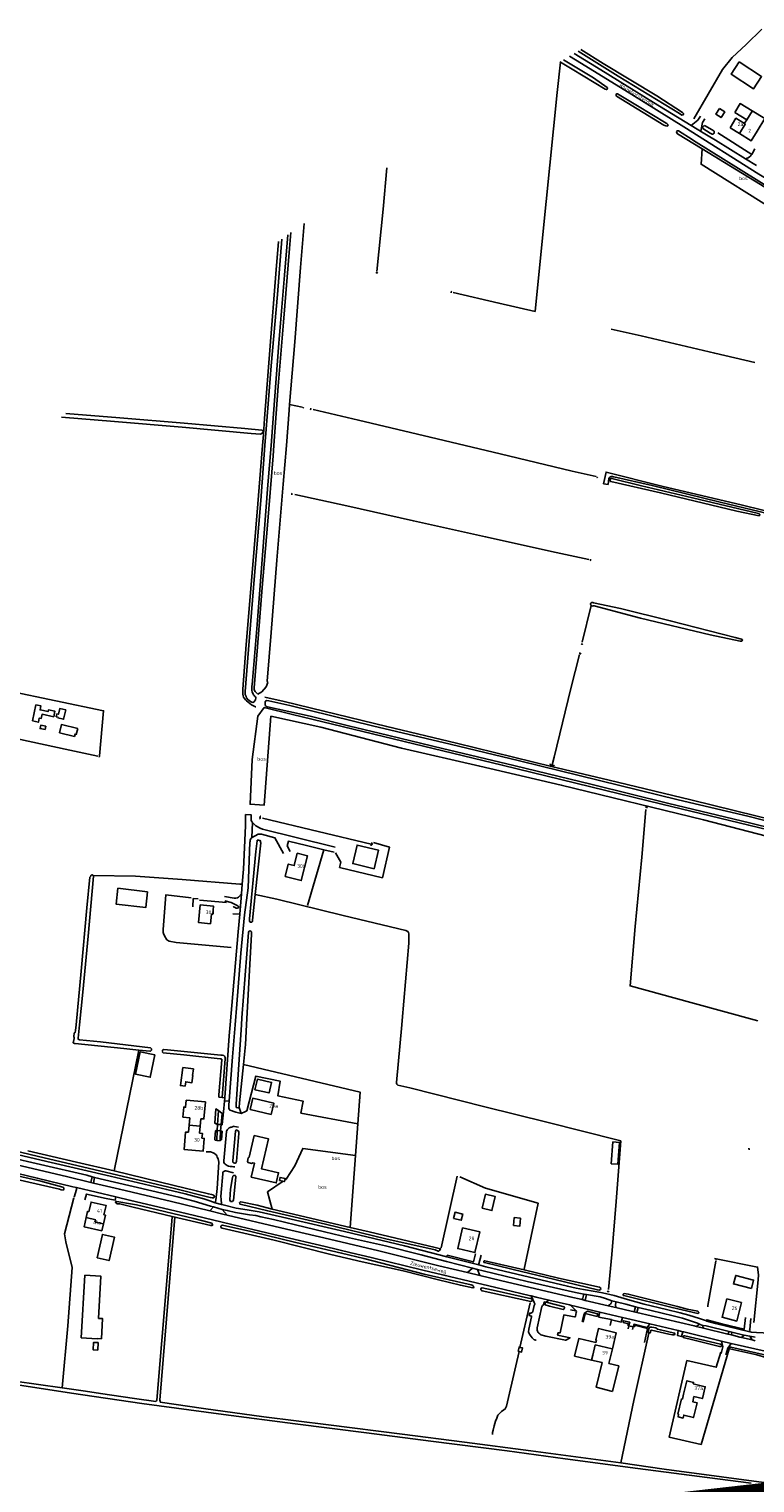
# Model space of a CAD drawing. Header units: metres. Extents: x 226218 to 240385, y 439369 to 449677.
# Tile 207 of 256: x 234440 to 234936, y 445290 to 446285. Entities that reach past the tile are written whole.
import ezdxf

# ---------------------------------------------------------------- set-up
doc = ezdxf.new("R2010")
doc.units = ezdxf.units.M
doc.header["$MEASUREMENT"] = 0
for name, color, linetype in [('BIJGEBOUW', 4, 'Continuous'), ('CULTUURAANDUIDING', 253, 'Continuous'), ('DAKRAND', 4, 'Continuous'), ('DAKRAND-BYG', 4, 'Continuous'), ('Goud-ontwerp', 2, 'Continuous'), ('HEG', 253, 'Continuous'), ('HEK', 253, 'Continuous'), ('HOOFDGEBOUW', 4, 'Continuous'), ('HOUTWAL', 253, 'Continuous'), ('HUISNUMMER', 253, 'Continuous'), ('INSTEEKSLOOT', 153, 'Continuous'), ('KANTVERH', 253, 'Continuous'), ('KUNSTWERK', 253, 'Continuous'), ('MIDSLTGREPPEL', 253, 'Continuous'), ('OVERIGEAFSCH', 253, 'Continuous'), ('OVLIJNOBJ', 253, 'Continuous'), ('RASTER', 253, 'Continuous'), ('STRAATNAAM', 253, 'Continuous'), ('TUSSENMUUR', 253, 'Continuous')]:
    doc.layers.add(name, color=color, linetype=linetype)
doc.styles.get("Standard").update_dxf_attribs({"font": 'iso.shx'})

msp = doc.modelspace()

# ---------------------------------------------------------------- linework, layer by layer
at = {"layer": 'BIJGEBOUW'}
for points in [[(234594.25, 445559.24), (234595.91, 445566.46), (234605.63, 445564.23), (234603.97, 445557.01), (234594.25, 445559.24)], [(234590.98, 445545.77), (234592.78, 445553.43), (234607.13, 445550.06), (234605.33, 445542.39), (234590.98, 445545.77)]]:
    msp.add_lwpolyline(points, dxfattribs=at)
at = {"layer": 'DAKRAND'}
for p, q in [((234548.79, 445530.1), (234549.22, 445535.04)), ((234549.22, 445535.04), (234549.66, 445540.1)), ((234556.79, 445534.38), (234557.23, 445539.44)), ((234556.36, 445529.48), (234556.79, 445534.38)), ((234827.59, 445355.66), (234831.65, 445372.52)), ((234843.23, 445370.39), (234836.41, 445371.95)), ((234838.89, 445352.78), (234843.23, 445370.39))]:
    msp.add_line(p, q, dxfattribs=at)
for points in [[(234824.52, 445374.2), (234812.93, 445377.06), (234815.72, 445388.95), (234827.35, 445386.21)], [(234894.54, 445349.31), (234893.67, 445345.77), (234896.62, 445345.04), (234894.14, 445334.99), (234887.57, 445336.61), (234887.08, 445334.65), (234883.63, 445335.5), (234884.06, 445337.2), (234883.56, 445337.33), (234886.12, 445347.68), (234886.62, 445347.56), (234887.48, 445351.05)]]:
    msp.add_lwpolyline(points, dxfattribs=at)
at = {"layer": 'DAKRAND-BYG'}
for p, q in [((234450.74, 445805.64), (234451.17, 445807.94)), ((234551.37, 445565.5), (234551.79, 445569.02)), ((234774.9, 445380.18), (234774.25, 445380.33))]:
    msp.add_line(p, q, dxfattribs=at)
for points in [[(234925.43, 446262.39), (234940.8, 446252.41), (234935.36, 446244.04), (234920, 446254.02), (234925.43, 446262.39)], [(234911.93, 446230.52), (234909.51, 446226.67), (234913.14, 446224.39), (234915.55, 446228.24), (234911.93, 446230.52)], [(234442.11, 445811.58), (234444.45, 445822.56), (234447.9, 445821.83), (234447.33, 445819.15), (234452.81, 445817.98), (234453.04, 445819.09), (234457.4, 445818.16), (234456.61, 445814.42), (234448.64, 445816.13), (234448.03, 445813.27), (234446.77, 445813.53), (234446.17, 445810.72), (234442.11, 445811.58)], [(234464.83, 445819.05), (234463.41, 445812.72), (234459.51, 445813.6), (234459.63, 445814.13), (234458.33, 445814.42), (234458.77, 445816.36), (234459.83, 445816.12), (234460.7, 445819.98), (234464.83, 445819.05)], [(234451.17, 445807.94), (234447.72, 445808.66), (234447.24, 445806.36), (234450.74, 445805.64)], [(234473, 445806.39), (234461.93, 445809.05), (234460.58, 445803.45), (234470.79, 445800.99), (234471.17, 445802.55), (234472.03, 445802.35), (234473, 445806.39)], [(234675.8, 445710.43), (234661.11, 445713.92), (234664.13, 445726.62), (234678.82, 445723.13), (234675.8, 445710.43)], [(234520.85, 445694.69), (234500.53, 445697.14), (234499.23, 445686.31), (234519.55, 445683.87), (234520.85, 445694.69)], [(234525.86, 445583.09), (234522.65, 445567.75), (234512.58, 445569.85), (234515.8, 445585.19), (234525.86, 445583.09)], [(234545, 445574.44), (234543.31, 445562.13), (234546.52, 445561.69), (234546.93, 445564.65), (234551.17, 445564.06), (234551.37, 445565.5)], [(234551.79, 445569.02), (234551.55, 445569.06), (234552.15, 445573.46), (234545, 445574.44)], [(234837.94, 445508.6), (234839.14, 445523.56), (234843.71, 445523.19), (234842.52, 445508.23), (234837.94, 445508.6)], [(234610.96, 445497.12), (234611.42, 445499.28), (234614.89, 445498.54), (234614.43, 445496.39), (234610.96, 445497.12)], [(234749.57, 445478.21), (234751.86, 445487.73), (234758.62, 445486.1), (234756.32, 445476.59), (234749.57, 445478.21)], [(234730.14, 445471.24), (234735.41, 445469.96), (234736.43, 445474.16), (234731.15, 445475.44), (234730.14, 445471.24)], [(234771.11, 445466.39), (234771.6, 445471.79), (234775.93, 445471.4)], [(234775.93, 445471.4), (234775.45, 445466), (234771.11, 445466.39)], [(234486.26, 445444.24), (234489.97, 445460.24), (234498.21, 445458.33), (234494.5, 445442.33), (234486.26, 445444.24)], [(234475.47, 445389.48), (234478, 445432.29), (234488.93, 445431.65), (234487.22, 445402.75)], [(234933.79, 445423.16), (234921.56, 445426.4), (234923.1, 445432.21), (234935.33, 445428.97), (234933.79, 445423.16)], [(234487.22, 445402.75), (234489.99, 445402.66), (234489.18, 445388.9), (234486.41, 445389.02)], [(234486.41, 445389.02), (234486.4, 445388.84), (234475.47, 445389.48)], [(234487.02, 445386.2), (234486.7, 445381.09), (234483.6, 445381.28), (234483.92, 445386.39), (234487.02, 445386.2)], [(234774.25, 445380.33), (234774.9, 445383.14), (234775.54, 445382.99)], [(234775.54, 445382.99), (234777.29, 445382.59), (234776.64, 445379.78), (234774.9, 445380.18)]]:
    msp.add_lwpolyline(points, dxfattribs=at)
at = {"layer": 'Goud-ontwerp', "color": 10, "linetype": 'Continuous', "const_width": 20}
msp.add_lwpolyline([(234829.19, 444624.33), (235678.714, 445986.057), (236140.02, 445416.081), (234487.429, 445228.623)], dxfattribs=at)
at = {"layer": 'HEG'}
for p, q in [((234556.43, 445688.85), (234574.88, 445687.25)), ((234813.85, 445407.9), (234810.04, 445408.69)), ((234820.03, 445405.66), (234818.71, 445400.13)), ((234820.13, 445406.1), (234820.03, 445405.66)), ((234828.32, 445404.19), (234820.13, 445406.1)), ((234829.35, 445403.74), (234838.08, 445401.94)), ((234838.08, 445401.94), (234837.23, 445397.84)), ((234838.08, 445401.94), (234838.18, 445401.92)), ((234844.76, 445400.29), (234838.18, 445401.92)), ((234848.82, 445399.33), (234846.2, 445399.96)), ((234862.75, 445395.94), (234854.82, 445397.84)), ((234860.61, 445386.38), (234862.75, 445395.94))]:
    msp.add_line(p, q, dxfattribs=at)
for points in [[(234577.96, 445656.5), (234540.46, 445660.05), (234535.55, 445660.8), (234533.98, 445661.91), (234532.41, 445664.55), (234531.74, 445666.21), (234531.57, 445666.88), (234531.45, 445667.77), (234531.44, 445668.57), (234531.46, 445668.95), (234533.19, 445692.49), (234550.67, 445690.55)], [(234551.66, 445684.43), (234552.09, 445690.07), (234555.36, 445689.76)], [(234849.51, 445397.72), (234849.5, 445398.19), (234849.43, 445398.73), (234849.31, 445399.09), (234848.82, 445399.33)], [(234854.82, 445397.84), (234854.25, 445397.65), (234853.67, 445397.14), (234853.51, 445396.89)]]:
    msp.add_lwpolyline(points, dxfattribs=at)
at = {"layer": 'HEK'}
for p, q in [((234910.96, 446213.83), (234934.11, 446199.14)), ((234849.51, 445397.72), (234849.99, 445397.62)), ((234849.99, 445397.62), (234853.05, 445396.98)), ((234853.05, 445396.98), (234853.51, 445396.89))]:
    msp.add_line(p, q, dxfattribs=at)
msp.add_lwpolyline([(234734.32, 445499.54), (234751.93, 445492), (234787.94, 445481.62), (234778.38, 445436.59)], dxfattribs=at)
at = {"layer": 'HOOFDGEBOUW'}
for p, q in [((234930.62, 446222.84), (234922.39, 446227.85)), ((234925.64, 446213.37), (234919.19, 446217.28)), ((234929.06, 446220.27), (234929.17, 446220.45)), ((234549.66, 445540.1), (234544.92, 445540.51)), ((234590.37, 445513.14), (234593.79, 445527.92)), ((234838.77, 445381.97), (234836.41, 445371.95)), ((234831.65, 445372.52), (234824.52, 445374.2)), ((234838.89, 445352.78), (234827.59, 445355.66))]:
    msp.add_line(p, q, dxfattribs=at)
for points in [[(234922.39, 446227.85), (234926.12, 446233.99), (234934.35, 446228.99)], [(234919.19, 446217.28), (234923.18, 446223.85), (234929.06, 446220.27)], [(234929.17, 446220.45), (234930.62, 446222.84), (234930.62, 446222.84)], [(234934.35, 446228.99), (234942.97, 446223.74), (234937.68, 446215.01)], [(234937.68, 446215.01), (234933.71, 446208.46), (234925.64, 446213.37)], [(234614.94, 445705.04), (234617.05, 445713.63), (234621.14, 445712.62), (234623.22, 445721.06), (234630.14, 445719.36), (234625.94, 445702.33), (234614.94, 445705.04)], [(234564.44, 445679.46), (234563.8, 445672.86), (234555.69, 445673.64), (234556.85, 445685.68), (234565.98, 445684.8), (234565.46, 445679.36), (234564.44, 445679.46)], [(234544.92, 445540.51), (234545.52, 445547.4), (234546.85, 445547.29), (234547.26, 445552.03), (234560.36, 445550.89), (234559.35, 445539.25), (234557.23, 445539.44)], [(234558.01, 445526.01), (234559.54, 445525.88), (234558.84, 445517.32), (234545.8, 445518.38), (234546.76, 445530.26), (234548.79, 445530.1)], [(234556.36, 445529.48), (234558.28, 445529.32), (234558.01, 445526.01)], [(234593.79, 445527.92), (234603.58, 445525.65), (234598.81, 445505.1), (234610.43, 445502.41), (234608.84, 445495.54), (234591.67, 445499.52), (234593.87, 445509.04), (234592.77, 445509.3)], [(234590.37, 445513.14), (234589.62, 445512.62), (234589.07, 445510.23), (234589.59, 445509.37), (234591.98, 445508.8), (234592.77, 445509.3)], [(234478.74, 445471.79), (234479.69, 445476.03), (234480.65, 445475.81)], [(234480.65, 445475.81), (234482.13, 445482.4), (234492.4, 445480.1), (234490.97, 445473.72), (234491.93, 445473.5), (234490.56, 445467.39)], [(234490.56, 445467.39), (234489.52, 445462.79), (234477.34, 445465.53), (234478.74, 445471.79)], [(234736.27, 445464.83), (234748.04, 445462.08), (234744.7, 445447.78), (234732.93, 445450.52), (234736.27, 445464.83)], [(234917.01, 445416.2), (234927.05, 445413.63), (234923.82, 445400.98), (234913.77, 445403.54), (234917.01, 445416.2)], [(234827.35, 445386.21), (234827.76, 445387.97), (234827.37, 445388.07), (234829.19, 445395.79), (234841.35, 445392.92), (234838.77, 445381.97)], [(234887.48, 445351.05), (234889.74, 445360.16), (234894.28, 445359.04), (234894.05, 445358.12), (234902.3, 445356.08), (234900.27, 445347.89), (234894.54, 445349.31)]]:
    msp.add_lwpolyline(points, dxfattribs=at)
at = {"layer": 'HOUTWAL'}
msp.add_line((234782.46, 445413.44), (234775.54, 445382.99), dxfattribs=at)
msp.add_lwpolyline([(234774.9, 445380.18), (234772.69, 445370.45), (234766.41, 445342.67), (234765.49, 445340.91), (234764.52, 445340.28), (234762.89, 445339.1), (234761.61, 445337.84), (234760.4, 445336.48), (234759.7, 445334.64), (234758.83, 445332.44), (234757.82, 445329.35), (234757.08, 445326.35), (234756.85, 445324.65), (234756.77, 445323.38)], dxfattribs=at)
at = {"layer": 'INSTEEKSLOOT'}
for p, q in [((234900.6, 446216.99), (234905.72, 446213.74)), ((234906.91, 446215.93), (234901.74, 446218.84)), ((234907.02, 446212.92), (234905.72, 446213.74)), ((234908.36, 446215.1), (234906.91, 446215.93)), ((234900.04, 446202.96), (234951.16, 446171.82)), ((234470.28, 445595.41), (234470.5, 445598.14)), ((234586.39, 445576.45), (234583.73, 445550.37)), ((234571.77, 445543.07), (234571.17, 445535.36)), ((234568.12, 445524.57), (234568.32, 445531.27)), ((234570.42, 445524.91), (234570.39, 445524.32)), ((234570.74, 445531.07), (234570.42, 445524.91)), ((234606.04, 445477.61), (234595.81, 445480.23)), ((234659.44, 445465.08), (234606.04, 445477.61)), ((234539.44, 445472.07), (234529.22, 445346.79)), ((234781.3, 445416.75), (234783.07, 445416.33)), ((234782.77, 445414.36), (234780.81, 445414.79))]:
    msp.add_line(p, q, dxfattribs=at)
for points in [[(234805.22, 446263.85), (234825.72, 446251.6), (234835.22, 446244.91), (234835.37, 446244.42), (234835.23, 446243.84), (234835, 446243.59), (234834.64, 446243.57), (234833.8, 446243.88), (234811.28, 446257.49), (234803.15, 446262.28), (234802.85, 446262.47)], [(234815.32, 446269.71), (234842.71, 446252.76), (234884.55, 446227.16), (234886.35, 446226.09), (234887.2, 446226.31), (234887.48, 446226.83), (234887.37, 446227.13), (234886.98, 446227.65), (234886.78, 446227.84), (234869.21, 446239.22)], [(234869.21, 446239.22), (234832.52, 446261.47), (234817.25, 446270.83)], [(234875.89, 446218.42), (234876.52, 446218.73), (234876.8, 446219.38), (234876.4, 446219.84), (234875.89, 446220.34), (234875.58, 446220.44), (234855.93, 446232.38), (234842.26, 446240.65), (234841.62, 446240.63), (234841.32, 446240.15), (234841.22, 446239.4), (234841.57, 446239.07), (234873.9, 446219.15), (234875.89, 446218.42)], [(234951.16, 446171.82), (234958.33, 446166.95), (234958.92, 446166.71), (234959.32, 446166.76), (234959.77, 446167.02), (234959.96, 446167.39), (234959.8, 446167.81), (234959.54, 446168.01), (234894.21, 446208.76), (234893.28, 446209.34), (234883.87, 446215.38), (234883.19, 446215.38), (234882.79, 446215.07), (234882.68, 446214.71), (234882.8, 446213.87), (234883.17, 446213.23), (234900.04, 446202.96)], [(234901.74, 446218.84), (234901.46, 446218.81), (234901.19, 446218.71), (234900.95, 446218.56), (234900.74, 446218.35), (234900.59, 446218.11), (234900.5, 446217.84), (234900.47, 446217.55), (234900.51, 446217.26), (234900.6, 446216.99)], [(234907.02, 446212.92), (234907.34, 446212.98), (234907.64, 446213.12), (234907.91, 446213.3), (234908.13, 446213.54), (234908.31, 446213.82), (234908.42, 446214.13), (234908.47, 446214.46), (234908.45, 446214.78), (234908.36, 446215.1)], [(234605.25, 446000), (234606.94, 446021.72), (234610.54, 446070.13), (234614.56, 446116.62), (234616.85, 446144.23)], [(234612.65, 446141.21), (234609.61, 446103.43), (234605.3, 446054.6), (234601.89, 446011.13), (234601.07, 446000)], [(234464.98, 446022), (234501.77, 446018.97), (234545.84, 446015.36), (234587.29, 446011.71), (234598.9, 446010.56), (234599.18, 446010.45), (234599.64, 446010.1), (234599.83, 446009.57), (234599.8, 446008.81), (234598.07, 446007.71), (234591.64, 446008.2), (234544.44, 446012.46), (234498.09, 446016.49), (234462.04, 446019.47)], [(234601.07, 446000), (234598.3, 445962.48), (234593.89, 445911.09), (234589.77, 445860.47), (234587.52, 445831.68), (234587.63, 445829.54), (234588.16, 445828.31), (234588.56, 445827.47), (234589.41, 445826.15), (234590.25, 445825.47), (234591.18, 445824.84), (234592.14, 445824.4), (234592.8, 445824.28), (234593.66, 445824.63), (234593.98, 445825.09), (234594.52, 445826.11), (234594.8, 445827.32), (234594.73, 445827.96), (234594.43, 445828.3), (234594.05, 445828.6), (234593.66, 445828.98), (234593.29, 445829.45), (234592.95, 445830.04), (234592.63, 445830.78), (234592.36, 445831.52), (234592.16, 445832.47), (234592.1, 445833.28), (234592.1, 445834.5), (234592.14, 445835.32), (234592.27, 445836.49), (234595.73, 445877.49), (234599.46, 445924.98), (234603.15, 445973.01), (234605.25, 446000)], [(234939.03, 445951.82), (234939.49, 445952.23), (234939.55, 445952.73), (234939.26, 445953.02), (234938.93, 445953.28), (234938.62, 445953.47), (234893.53, 445964.21), (234858.76, 445972.44), (234838.41, 445977.5), (234837.54, 445977.39), (234837.32, 445977.15), (234837.15, 445976.72), (234837.11, 445976.16), (234837.28, 445975.61), (234837.66, 445975.35), (234871.74, 445967.65), (234923.96, 445955.17), (234939.03, 445951.82)], [(234824.31, 445890.65), (234823.74, 445891.38), (234823.84, 445891.97), (234824.16, 445892.33), (234824.61, 445892.65), (234825.3, 445892.52), (234825.8, 445892.35), (234844.27, 445888.5), (234878.31, 445880.09), (234922.7, 445868.66), (234927.16, 445867.62), (234927.6, 445867.22), (234927.63, 445866.65), (234927.29, 445866.14), (234927.02, 445866.15), (234926.04, 445866.15), (234905.64, 445870.51), (234857.96, 445881.97), (234826.27, 445890.27), (234825.88, 445890.35), (234825.57, 445890.31), (234825.46, 445890.19), (234825.36, 445890.09), (234824.31, 445890.65)], [(234618.07, 445822.09), (234603.77, 445825.21), (234602.36, 445825.43), (234601.49, 445825.05), (234601.35, 445824.77), (234601.31, 445824.45), (234601.17, 445823.85), (234601.13, 445823.15), (234601.14, 445822.55), (234601.3, 445822.21), (234601.82, 445821.6), (234602.39, 445821.27), (234602.86, 445821.13), (234632.04, 445814.72), (234659.15, 445808), (234679.11, 445803.11)], [(235000, 445728.9), (234931.29, 445746.35), (234883.75, 445757.5), (234830.02, 445770.73), (234775.11, 445784.16), (234727.76, 445795.64), (234674.67, 445808.2), (234618.07, 445822.09)], [(234679.11, 445803.11), (234722.53, 445792.75), (234771.22, 445781.04), (234824.96, 445768.03), (234877.24, 445755.14), (234932.47, 445741.94), (235000, 445725.19)], [(234796.17, 445782.24), (234796.27, 445781.91), (234796.45, 445781.6), (234796.68, 445781.34), (234796.95, 445781.12), (234797.27, 445780.96), (234797.61, 445780.87), (234797.96, 445780.85), (234798.31, 445780.89), (234798.64, 445781), (234798.95, 445781.18), (234799.21, 445781.41)], [(234594.43, 445692.84), (234592.61, 445675.26), (234592.58, 445674.77), (234592.54, 445674.37), (234592.35, 445674.17), (234592.01, 445673.89), (234591.29, 445673.81), (234590.7, 445674.15), (234590.48, 445674.7), (234590.47, 445675.34), (234590.48, 445676.07), (234594.8, 445722.13), (234595.7, 445729.57), (234595.88, 445729.91), (234596.04, 445729.97), (234596.45, 445729.99), (234596.75, 445729.97), (234596.93, 445729.93), (234597.13, 445729.86), (234597.61, 445729.77), (234597.94, 445729.64), (234598.04, 445729.18), (234598.16, 445728.52), (234598.24, 445728.07), (234594.43, 445692.84)], [(234673.4, 445726.57), (234673.67, 445726.56), (234673.93, 445726.64), (234674.15, 445726.78), (234674.33, 445726.98), (234674.43, 445727.23), (234674.46, 445727.49), (234674.42, 445727.76), (234674.3, 445727.99), (234674.11, 445728.19), (234673.88, 445728.32)], [(234483.66, 445705.71), (234483.41, 445706.09), (234483.1, 445706.22), (234482.71, 445706.23), (234482.39, 445706.13), (234482.19, 445705.96), (234482.09, 445705.8), (234482.05, 445705.69), (234481.95, 445705.46), (234481.36, 445704.7), (234479.32, 445683.63), (234475.29, 445640.29), (234471.89, 445603.61)], [(234522.79, 445587.91), (234488.56, 445591.92), (234474.17, 445593.46), (234473.82, 445593.59), (234473.43, 445593.83), (234473.28, 445594.19), (234473.26, 445594.46), (234474.19, 445603.61), (234476.46, 445626.1), (234480.24, 445664.36), (234483.75, 445705.31), (234483.66, 445705.71)], [(234585.01, 445603.61), (234585.34, 445608.38), (234589.87, 445666.86), (234590.13, 445667.45), (234590.37, 445667.7), (234591.07, 445667.92), (234591.41, 445667.77), (234591.79, 445667.32), (234591.86, 445666.76), (234591.88, 445665.76), (234588.52, 445603.61), (234587.79, 445590.16), (234586.39, 445576.45)], [(234470.28, 445595.41), (234470.54, 445594.94), (234470.55, 445594.36), (234469.94, 445591.38), (234470.33, 445591.05), (234470.89, 445590.93), (234471.22, 445590.91), (234504.57, 445587.43)], [(234471.89, 445603.61), (234471.53, 445599.66), (234471.28, 445598.46), (234470.96, 445598.24), (234470.7, 445598.18), (234470.5, 445598.14)], [(234583.73, 445550.37), (234583.39, 445547.14), (234582.98, 445546.9), (234582.5, 445546.85), (234581.58, 445547), (234581.42, 445547.37), (234581.34, 445547.85), (234581.3, 445548.69), (234581.3, 445549.48), (234585.01, 445603.61)], [(234504.57, 445587.43), (234514.91, 445586.33), (234522.29, 445585.53)], [(234522.29, 445585.53), (234522.6, 445585.57), (234522.89, 445585.68), (234523.14, 445585.86), (234523.34, 445586.1), (234523.47, 445586.37), (234523.54, 445586.67), (234523.52, 445586.98), (234523.43, 445587.28), (234523.27, 445587.54), (234523.05, 445587.76), (234522.79, 445587.91)], [(234531.48, 445584.55), (234531.25, 445584.75), (234531.07, 445585.01), (234530.95, 445585.29), (234530.9, 445585.6), (234530.92, 445585.91), (234531.01, 445586.21), (234531.17, 445586.48), (234531.38, 445586.71), (234531.63, 445586.88)], [(234571.77, 445553.88), (234573.81, 445580.45), (234573.77, 445581.42), (234573.66, 445581.8), (234573.46, 445582.23), (234573.07, 445582.65), (234572.06, 445582.86), (234571.41, 445582.89), (234570.96, 445582.92), (234534.54, 445586.54), (234531.63, 445586.88)], [(234531.48, 445584.55), (234545.65, 445583.03), (234570.45, 445580.33), (234570.98, 445580.3), (234571.34, 445580.22), (234571.63, 445579.93), (234571.69, 445579.63), (234569.57, 445555.84), (234569.46, 445554.18)], [(234568.64, 445535.54), (234569.24, 445544.98), (234569.26, 445545.29)], [(234498.07, 445503.66), (234508.13, 445501.32), (234529.54, 445496.02), (234562.39, 445487.94), (234564.55, 445487.59), (234565.49, 445487.37), (234566.2, 445486.95), (234566.49, 445486.19), (234566.02, 445485.38), (234564.99, 445485.18), (234563.71, 445485.52), (234538.29, 445491.91), (234492.74, 445502.61), (234445.2, 445513.83), (234398.34, 445525.02)], [(234580.81, 445509.03), (234580.49, 445509.03), (234579.91, 445509.13), (234579.47, 445509.3), (234579.2, 445509.77), (234579.19, 445510.28), (234579.16, 445510.71), (234580.03, 445520.67), (234580.99, 445530.96), (234581.41, 445531.68), (234581.77, 445531.7), (234582.06, 445531.59), (234582.35, 445531.42), (234582.68, 445531.05), (234583.13, 445530.48), (234583.32, 445529.34), (234581.68, 445510.18), (234581.28, 445509.14), (234580.81, 445509.03)], [(234438.8, 445517.5), (234472.1, 445509.69), (234498.07, 445503.66)], [(234410.56, 445505.14), (234447.79, 445496.59), (234462.85, 445492.5), (234463.47, 445492.02), (234463.48, 445491.14), (234462.99, 445490.62)], [(234462.99, 445490.62), (234461.73, 445490.8), (234460.55, 445491.24), (234423.74, 445499.68)], [(234578.88, 445482.78), (234577.53, 445482.83), (234577.09, 445483.86), (234577.6, 445491.1), (234578.88, 445499.19), (234579.23, 445500.1), (234579.88, 445500.6), (234580.82, 445500.61), (234581.07, 445500.18), (234581.19, 445499.43), (234579.59, 445483.61), (234578.88, 445482.78)], [(234499.84, 445481.12), (234499.37, 445481.84), (234498.99, 445481.97), (234498.91, 445482.16), (234498.91, 445482.45), (234498.96, 445482.65), (234499.04, 445482.72), (234499.16, 445482.74), (234499.85, 445482.69), (234510.51, 445480.99)], [(234537.61, 445472.58), (234510.84, 445478.91), (234501.82, 445481.18), (234499.84, 445481.12)], [(234510.51, 445480.99), (234513.19, 445480.57), (234552.52, 445471.24), (234564.66, 445467.9), (234565, 445467.56), (234565.32, 445466.88), (234565.24, 445466.5), (234564.84, 445466.32), (234564.01, 445466.34), (234537.61, 445472.58)], [(234595.81, 445480.23), (234584.57, 445482.51), (234584.33, 445482.44), (234583.97, 445482.17), (234583.78, 445481.98), (234583.88, 445481.12), (234584.22, 445480.99), (234603.03, 445476.33), (234642.46, 445467.18), (234683.85, 445457.18), (234717.44, 445449.65)], [(234526.5, 445345.89), (234527.02, 445346.29), (234527.18, 445346.96), (234537.66, 445472.16), (234537.61, 445472.58)], [(234591.52, 445462.32), (234572.02, 445466.5), (234571.48, 445466.46), (234571.24, 445466.26), (234571.07, 445466.1), (234570.98, 445465.91), (234570.9, 445465.55), (234570.99, 445465.07), (234571.45, 445464.68), (234571.94, 445464.45), (234607.36, 445456.41), (234646.14, 445446.62), (234667.66, 445441.49)], [(234591.52, 445462.32), (234622.27, 445454.8), (234653.55, 445447.46), (234668.77, 445443.68)], [(234717.53, 445451.33), (234672.31, 445462.05), (234659.44, 445465.08)], [(234717.53, 445451.33), (234721.17, 445450.43), (234720.52, 445449.15), (234720.1, 445448.9), (234719.63, 445448.9), (234717.55, 445449.61), (234717.44, 445449.65)], [(234667.66, 445441.49), (234695.57, 445435.25), (234719.8, 445429.23), (234734.84, 445425.52), (234743.34, 445423.63), (234743.93, 445423.93), (234743.98, 445424.32), (234743.83, 445424.61), (234743.54, 445424.9), (234743.26, 445425.2), (234742.73, 445425.61), (234742.13, 445425.79), (234710.04, 445433.17), (234668.77, 445443.68)], [(234829.75, 445422.19), (234828.53, 445422.27), (234799.32, 445429.39), (234769.87, 445436.53), (234751.17, 445440.93), (234750.92, 445441.09), (234750.82, 445441.34), (234750.85, 445442.01), (234751.13, 445442.2), (234751.42, 445442.15), (234778.36, 445436.11), (234801.96, 445430.28), (234816.43, 445427.11), (234830.02, 445424.13), (234830.6, 445423.7), (234830.75, 445423.02), (234830.55, 445422.65), (234830.22, 445422.39), (234829.75, 445422.19)], [(234781.3, 445416.75), (234759.17, 445421.71), (234749.64, 445423.73), (234748.84, 445423.27), (234748.7, 445422.38), (234749.12, 445421.95), (234749.65, 445421.73), (234780.81, 445414.79)], [(234783.07, 445416.33), (234783.67, 445416.03), (234783.89, 445415.39), (234783.77, 445414.86), (234783.39, 445414.5), (234782.77, 445414.36)], [(234883.27, 445410.85), (234849.55, 445419.43), (234846.77, 445419.81), (234846.5, 445419.7), (234846.31, 445419.48), (234846.2, 445419.28), (234846.12, 445418.87), (234846.2, 445418.56), (234846.46, 445418.38), (234879.62, 445410.16), (234897.23, 445406.2), (234897.76, 445406.5), (234897.81, 445406.79), (234897.71, 445406.97), (234897.49, 445407.29), (234897.32, 445407.52), (234897.18, 445407.65), (234889.87, 445409.18), (234883.27, 445410.85)], [(234805.04, 445408.84), (234795.78, 445411.22), (234792.82, 445412.08), (234792.75, 445412.44), (234792.75, 445413.22), (234793.19, 445413.77), (234793.55, 445413.79), (234805.67, 445410.65), (234805.89, 445410.29), (234805.9, 445409.88), (234805.78, 445409.46), (234805.58, 445409.19), (234805.27, 445408.9), (234805.04, 445408.84)], [(234863.73, 445392.67), (234863.14, 445393.31), (234863.64, 445395.66), (234863.87, 445396.28), (234864.22, 445396.72), (234864.61, 445396.83), (234865.64, 445396.77), (234868.35, 445396.33), (234869.71, 445395.34), (234871.55, 445394.87), (234881.25, 445392.72), (234881.51, 445392.04), (234881.18, 445391.46), (234879.94, 445391.57), (234877.46, 445392.04), (234865.45, 445394.82), (234865.03, 445394.53), (234864.54, 445392.88), (234863.73, 445392.67)], [(234912.88, 445383.43), (234912.31, 445383.47), (234912.11, 445383.48), (234893.66, 445388.15), (234887.21, 445389.79), (234887.01, 445390.05), (234887.04, 445390.36), (234887.19, 445390.56), (234887.45, 445390.75), (234887.73, 445390.85), (234888.26, 445390.85), (234912.62, 445385.2), (234913.12, 445384.89), (234913.55, 445384.29), (234913.41, 445383.7), (234912.88, 445383.43)], [(234956.45, 445373.54), (234943.61, 445376.1), (234937.58, 445377.85), (234918.98, 445382.08), (234918.85, 445382.39), (234918.85, 445382.73), (234919.04, 445382.95), (234919.22, 445383.1), (234919.5, 445383.15), (234919.77, 445383.14), (234948.84, 445376.44), (234959.47, 445373.83), (234961.55, 445373.34), (234961.92, 445372.79), (234961.57, 445372.49), (234961.09, 445372.57), (234960.14, 445372.8), (234956.45, 445373.54)], [(234364.44, 445369.25), (234390.85, 445365.76), (234430.01, 445359.86), (234462.38, 445355.2)], [(234933.61, 445289.96), (234910.72, 445292.95), (234856.25, 445300.12), (234806.38, 445306.69), (234766.77, 445312.09), (234714.49, 445318.78), (234670.55, 445324.45), (234621.68, 445330.6), (234572.63, 445337.01), (234516.96, 445344.6), (234468.88, 445351.73), (234416.71, 445359.63), (234370.93, 445365.9), (234364.83, 445366.76)], [(234462.38, 445355.2), (234478.32, 445352.9), (234488.59, 445351.42)], [(234488.59, 445351.42), (234511.96, 445348.05), (234526.5, 445345.89)], [(234529.22, 445346.79), (234529.34, 445346.11), (234529.48, 445345.45)], [(234529.48, 445345.45), (234558.95, 445341.06), (234600.32, 445335.41), (234644.47, 445329.87), (234694.86, 445323.61), (234737.57, 445318.16), (234782.89, 445312.23), (234844.41, 445303.94)], [(234844.41, 445303.94), (234874.17, 445299.59), (234913.38, 445294.4), (234942.44, 445290.51)]]:
    msp.add_lwpolyline(points, dxfattribs=at)
at = {"layer": 'KANTVERH'}
for p, q in [((234897.27, 446222.69), (234892.71, 446219.01)), ((234897.27, 446222.69), (234898.95, 446225.42)), ((234900.33, 446221.03), (234901.88, 446223.55)), ((234900.33, 446221.03), (234899.34, 446214.95)), ((234904.24, 446211.94), (234909.22, 446208.87)), ((234909.22, 446208.87), (234929.89, 446196.15)), ((234929.89, 446196.15), (234937.27, 446191.6)), ((234592.18, 445731.78), (234592.51, 445742.08)), ((234648.49, 445721.77), (234641.48, 445723.44)), ((234569.24, 445544.98), (234571.77, 445543.07)), ((234573.63, 445553.69), (234572.47, 445541.95)), ((234576.6, 445551.33), (234573.42, 445551.58)), ((234570.39, 445524.32), (234568.12, 445524.57)), ((234482, 445495.86), (234481.98, 445495.77)), ((234483.85, 445495.42), (234482, 445495.86)), ((234482.9, 445499.59), (234484.56, 445499.28)), ((234483.83, 445495.32), (234483.85, 445495.42)), ((234472.1, 445492.31), (234499.11, 445485.94)), ((234565.96, 445479.03), (234571.91, 445477.3)), ((234571.43, 445480.76), (234566.97, 445481.93)), ((234720.12, 445438.8), (234679.01, 445448.92)), ((234725.47, 445445.03), (234747.49, 445439.38)), ((234743.03, 445437.21), (234739.67, 445434.15)), ((234746.42, 445436.33), (234748.14, 445432.14)), ((234783.26, 445418.21), (234781.74, 445418.57)), ((234783.26, 445418.21), (234784.42, 445415.77)), ((234786.69, 445417.37), (234783.26, 445418.21)), ((234784.42, 445415.77), (234785.35, 445413.61)), ((234786.69, 445417.37), (234795.34, 445415.33)), ((234820.19, 445415.1), (234818, 445415.62)), ((234819.24, 445419.47), (234821.02, 445419.13)), ((234785.35, 445413.61), (234785.68, 445412.82)), ((234785.6, 445412.47), (234785.68, 445412.82)), ((234810.17, 445411.81), (234809.38, 445412)), ((234830.16, 445407.06), (234810.17, 445411.81)), ((234819.5, 445405.77), (234818.12, 445400.37)), ((234819.62, 445406.25), (234819.5, 445405.77)), ((234829.35, 445403.74), (234830.16, 445407.06)), ((234845.64, 445403.39), (234830.16, 445407.06)), ((234841.18, 445410.14), (234835.96, 445411.38)), ((234838.46, 445414.85), (234841.29, 445414.24)), ((234855.54, 445406.73), (234853.53, 445407.21)), ((234854.53, 445410.65), (234856.48, 445410.22)), ((234844.76, 445400.29), (234845.64, 445403.39)), ((234864.27, 445399.01), (234845.64, 445403.39)), ((234849.53, 445395.69), (234849.99, 445397.62)), ((234849.99, 445397.62), (234850.31, 445398.96)), ((234853.05, 445396.98), (234852.56, 445395.21)), ((234853.39, 445398.2), (234853.05, 445396.98)), ((234883.83, 445394.41), (234864.27, 445399.01)), ((234894.71, 445397.6), (234896.2, 445397.24)), ((234896.2, 445397.24), (234898.02, 445398.82)), ((234896.2, 445397.24), (234900.95, 445396.1)), ((234900.95, 445396.1), (234917.67, 445392.11)), ((234887.02, 445393.66), (234883.83, 445394.41)), ((234887.52, 445393.54), (234887.02, 445393.66)), ((234887.52, 445393.54), (234913.45, 445387.25)), ((234913.45, 445387.25), (234919.9, 445385.72)), ((234917.67, 445392.11), (234918.69, 445393.87)), ((234920.2, 445391.47), (234917.67, 445392.11)), ((234918.69, 445393.87), (234920.34, 445393.46)), ((234919.9, 445385.72), (234945.3, 445379.81)), ((234920.2, 445391.47), (234920.34, 445393.46)), ((234927.06, 445389.78), (234928.91, 445391.35)), ((234934.32, 445388.07), (234927.06, 445389.78)), ((234928.91, 445391.35), (234932.83, 445390.6)), ((234932.83, 445390.6), (234936.33, 445390.07)), ((234932.83, 445390.6), (234934.32, 445388.07)), ((234936.51, 445387.55), (234934.32, 445388.07))]:
    msp.add_line(p, q, dxfattribs=at)
for points in [[(235000, 446148.69), (234938.89, 446185.54), (234887.54, 446218.05), (234852.03, 446240.05), (234817.63, 446261.31), (234809.41, 446266.28)], [(234812.68, 446268.17), (234830.82, 446256.94), (234866.97, 446234.77), (234900.9, 446213.99), (234904.24, 446211.94)], [(234929.89, 446196.15), (234931.64, 446196.76), (234932.49, 446197.41), (234933.11, 446197.95), (234933.55, 446198.41), (234934.11, 446199.14), (234934.47, 446199.97), (234936.2, 446202.99)], [(235000, 445941.49), (234927.7, 445959.15), (234872.49, 445972.27), (234834.38, 445981.78), (234832.72, 445973.83), (234835.81, 445973.34), (234836.38, 445977.48), (234836.64, 445977.99), (234837.15, 445978.61), (234837.87, 445978.81), (234838.75, 445978.82), (234839.27, 445978.68), (234839.79, 445978.56), (234865.88, 445972.61), (234912.52, 445961.16), (235000, 445940.28)], [(234583.84, 445679.41), (234584.99, 445693.17), (234585.55, 445699.85), (234586.41, 445710.07), (234587.82, 445739.86), (234587.79, 445747.48), (234591.6, 445747.37), (234591.64, 445744.35), (234591.75, 445743.61), (234591.91, 445743.06), (234592.05, 445742.73), (234592.36, 445742.25), (234592.76, 445741.77), (234593.47, 445741.05), (234594.07, 445740.53), (234594.97, 445739.84), (234597.71, 445738.19), (234598.36, 445737.93), (234599, 445737.73), (234599.48, 445737.6), (234622.45, 445731.86), (234649.18, 445725.23)], [(234613.68, 445720.84), (234607.9, 445731.68), (234598.69, 445734), (234598.24, 445734.01), (234597.86, 445734.07), (234597.2, 445734.14), (234596.79, 445734.11), (234596.5, 445734.05), (234591.89, 445731.63), (234591.67, 445731.38), (234591.36, 445730.86), (234591.06, 445730.28), (234590.89, 445729.55), (234590.89, 445729.13), (234590.83, 445728.61), (234589.61, 445697.33), (234587.21, 445678.92), (234584.68, 445652.75), (234581.83, 445617.89), (234580.68, 445603.61)], [(234641.48, 445723.44), (234629.49, 445726.31), (234617.1, 445729.27), (234616.33, 445726.06), (234618.24, 445722.18)], [(234584.99, 445693.17), (234582.98, 445690.95), (234582.21, 445690.51), (234581.17, 445690.33), (234580.71, 445690.35), (234580.07, 445690.39), (234573.33, 445691.49)], [(234573.61, 445688.46), (234578.06, 445687.23), (234579.25, 445686.65), (234580.61, 445685.99), (234581.66, 445685.5), (234582.49, 445684.96), (234582.99, 445684.63), (234583.22, 445684.01), (234582.98, 445683.66), (234582.82, 445683.59), (234582.59, 445683.59), (234582.35, 445683.56), (234581.46, 445683.54), (234580.91, 445683.68), (234580.61, 445683.84), (234580.25, 445684.1), (234579.67, 445684.49), (234579.43, 445684.63)], [(234577.24, 445603.61), (234582.82, 445667.17), (234583.84, 445679.41), (234579.18, 445679.53)], [(234571.77, 445553.88), (234573.63, 445553.69), (234576.59, 445596.14), (234577.24, 445603.61)], [(234580.68, 445603.61), (234578.93, 445581.78), (234576.4, 445548.68), (234576.29, 445547.42), (234576.39, 445546.51), (234576.79, 445545.74), (234577.16, 445545.33), (234578.78, 445544.7), (234579.17, 445544.55), (234579.75, 445544.32), (234581.11, 445543.79), (234584.89, 445543.04)], [(234566.97, 445481.93), (234563.36, 445483.16), (234559.27, 445484.53), (234553.96, 445485.96), (234546.61, 445488.09), (234533.93, 445490.98), (234495.13, 445500.05), (234454.89, 445509.43), (234412.95, 445519.32), (234373.66, 445528.58), (234364.83, 445530.75), (234363.63, 445531.05), (234363.08, 445531.35), (234362.97, 445531.62), (234362.89, 445532.03), (234362.87, 445532.59), (234362.86, 445532.99), (234365.26, 445562.99)], [(234568.64, 445535.54), (234566.83, 445536.34), (234567.57, 445546.09), (234569.24, 445544.98)], [(234571.77, 445543.07), (234572.28, 445542.51), (234572.43, 445542.26), (234572.47, 445541.95), (234571.92, 445535.35), (234571.17, 445535.36)], [(234568.12, 445524.57), (234567.06, 445524.83), (234566.89, 445525), (234566.8, 445525.63), (234566.78, 445525.99), (234567.32, 445531.18), (234567.5, 445531.31), (234568.32, 445531.27)], [(234570.74, 445531.07), (234571.75, 445530.88), (234571.3, 445524.97), (234570.42, 445524.91)], [(234583.06, 445533.65), (234580.3, 445534.2), (234579.93, 445534.22), (234579.36, 445534.11), (234578.79, 445533.91), (234578.23, 445533.72), (234577.77, 445533.56), (234577.29, 445533.39), (234576.73, 445533.14), (234576.16, 445532.75), (234575.42, 445532.07), (234575.21, 445531.69), (234575.06, 445531.38), (234574.82, 445530.91), (234574.79, 445530.75), (234572.95, 445510.68), (234572.95, 445510.07), (234573.06, 445509.48), (234573.41, 445508.84), (234573.91, 445508.27), (234574.57, 445507.75), (234575.23, 445507.33), (234576.23, 445506.87), (234577.31, 445506.72), (234578.63, 445506.62), (234579.62, 445506.55), (234580.03, 445506.5), (234580.38, 445506.45)], [(234350.72, 445371.24), (234354.38, 445416.2), (234358.28, 445465.1), (234360.82, 445495.43), (234362.22, 445508.24), (234362.91, 445510.59), (234363.49, 445511.7), (234364.52, 445513.18), (234365.92, 445514.56), (234367.69, 445515.63), (234369.39, 445516.1), (234370.68, 445516.16), (234372.25, 445515.98), (234376.91, 445514.98), (234406.4, 445508.07), (234445.39, 445498.8), (234469.76, 445492.86), (234472.1, 445492.31)], [(234566.97, 445481.93), (234567.41, 445483.78), (234568.35, 445491.71), (234569.63, 445509.59), (234569.05, 445511.98), (234568.49, 445513.11), (234568.17, 445513.97), (234567.66, 445514.62), (234566.62, 445515.51), (234565.59, 445516.1), (234564.57, 445516.55), (234563.78, 445516.76), (234562.81, 445516.84), (234561.35, 445516.85), (234560.98, 445516.86)], [(234425.95, 445513.15), (234447.51, 445508.09), (234479.18, 445500.72), (234482.9, 445499.59), (234482, 445495.86)], [(234482, 445495.86), (234465.39, 445499.85), (234427.5, 445508.84)], [(234563.29, 445476.37), (234537.2, 445482.75), (234501.59, 445491.17), (234483.85, 445495.42), (234484.56, 445499.28), (234498.26, 445495.95), (234523.71, 445489.99), (234542.15, 445485.67), (234552.76, 445482.98), (234563.89, 445479.64), (234565.96, 445479.03), (234563.29, 445476.37)], [(234579.56, 445502.5), (234574.44, 445503.66), (234574.22, 445503.65), (234573.84, 445503.65), (234573.34, 445503.54), (234572.59, 445503.11), (234572.27, 445502.76), (234572.23, 445502.51), (234572.2, 445502.04), (234572.19, 445501.69), (234571.11, 445488.98), (234571.02, 445485.91), (234571.09, 445484.61), (234571.14, 445483.16), (234571.27, 445482.05), (234571.43, 445480.76)], [(234472.1, 445492.31), (234472.17, 445491.77), (234472.13, 445491.08), (234470.58, 445485.65)], [(234477.96, 445483.95), (234479.12, 445487.9), (234492.46, 445484.92), (234498.71, 445483.69), (234499.11, 445485.94)], [(234499.11, 445485.94), (234509.41, 445483.51), (234547.12, 445474.47), (234584.15, 445465.73), (234611, 445459.34), (234642.32, 445451.88), (234660.04, 445447.62), (234673.67, 445444.43)], [(234575.15, 445473.5), (234572.19, 445474.19), (234563.29, 445476.37)], [(234725.47, 445445.03), (234696.57, 445452.37), (234655.4, 445462.18), (234616.15, 445471.45), (234597.1, 445475.76), (234588.83, 445477.14), (234581.32, 445478.28), (234572.44, 445480.5), (234571.43, 445480.76)], [(234575.15, 445473.5), (234571.91, 445477.3), (234575.33, 445476.62), (234580.86, 445475.3), (234585.06, 445474.52), (234590.52, 445473.75), (234594.75, 445473.09), (234598.34, 445472.31)], [(234679.01, 445448.92), (234645.18, 445457.09), (234612, 445464.87), (234575.15, 445473.5)], [(234598.34, 445472.31), (234606.88, 445470.4), (234621.93, 445466.86), (234641.8, 445462.13), (234659.02, 445458), (234683.44, 445452.34), (234707.93, 445446.39), (234725.28, 445441.81)], [(234725.47, 445445.03), (234725.79, 445446.04), (234743.72, 445441.43), (234745.14, 445446.98)], [(234748.93, 445446.16), (234747.39, 445440.13), (234747.49, 445439.38), (234752.18, 445438.18), (234785.86, 445430.16), (234807.93, 445424.84), (234814.04, 445423.53), (234819.04, 445422.56), (234826.88, 445421.23), (234831.88, 445420.24), (234840.07, 445418.4), (234844.55, 445417.05), (234849.08, 445415.63), (234860.54, 445412.46), (234875.71, 445408.87), (234885.1, 445406.59), (234890.92, 445404.93), (234898.23, 445402.63), (234903.07, 445401.08)], [(234673.67, 445444.43), (234709.07, 445435.85), (234758.96, 445423.9), (234781.74, 445418.57)], [(234762.16, 445428.8), (234748.14, 445432.14), (234739.67, 445434.15), (234720.12, 445438.8)], [(234725.28, 445441.81), (234743.03, 445437.21), (234746.42, 445436.33), (234750.46, 445435.28)], [(234750.46, 445435.28), (234780.38, 445428.11), (234813.49, 445420.59), (234819.24, 445419.47), (234818.57, 445416.71), (234818.41, 445416.44), (234818, 445415.62)], [(234818, 445415.62), (234809.74, 445417.57), (234762.16, 445428.8)], [(234835.96, 445411.38), (234820.19, 445415.1), (234821.02, 445419.13), (234830.36, 445417.49), (234833.99, 445416.51), (234838.46, 445414.85), (234837.91, 445413.03), (234837.55, 445412.77), (234837.28, 445412.57), (234836.76, 445412.16), (234835.96, 445411.38)], [(234785.6, 445412.47), (234785.3, 445411.55), (234784.38, 445407.5), (234784.2, 445407.17), (234783.91, 445406.9), (234783.51, 445406.53), (234783.02, 445406.39), (234782.49, 445406.38), (234782.19, 445406.48), (234781.8, 445404.86), (234783.49, 445404.43), (234783.55, 445404.25), (234783.52, 445404.03), (234783.48, 445403.9), (234781.55, 445395.4), (234781.42, 445393.63), (234781.66, 445392.88), (234782.05, 445392.12), (234782.52, 445391.37), (234783.25, 445390.33), (234783.98, 445389.45), (234784.75, 445388.69), (234785.27, 445388.24), (234785.77, 445388.02), (234786.45, 445387.91), (234786.56, 445387.9)], [(234811.41, 445404.14), (234805.64, 445405.14), (234805.52, 445404.97), (234802.93, 445392.87), (234801.65, 445393.02), (234801.21, 445391.32), (234809.84, 445389.53), (234806.93, 445387.81), (234806.56, 445387.86), (234793.12, 445390.64), (234789.91, 445391.56), (234789.26, 445391.97), (234789, 445392.22), (234788.46, 445392.7), (234787.96, 445393.25), (234787.44, 445394.16), (234787.23, 445394.8), (234787.25, 445395.34), (234787.29, 445395.84), (234787.35, 445396.27), (234787.35, 445396.43), (234790.51, 445411.01), (234790.71, 445411.28), (234790.95, 445411.55), (234791.36, 445411.87), (234791.67, 445412.04), (234791.65, 445412.17), (234792.19, 445414.07), (234793.41, 445413.95), (234795.34, 445415.33), (234809.38, 445412)], [(234813.98, 445407.86), (234811.24, 445410.82), (234810.17, 445411.81)], [(234811.41, 445404.14), (234812.98, 445403.8), (234813.46, 445404.08), (234814.06, 445406.89)], [(234814.06, 445406.89), (234814.21, 445407.61), (234813.98, 445407.86)], [(234828.32, 445404.19), (234828.67, 445405.98), (234821.66, 445407.69), (234819.66, 445406.41), (234819.62, 445406.25)], [(234841.18, 445410.14), (234840.9, 445412.25), (234841.09, 445413.44), (234841.29, 445414.24), (234847.9, 445412.63), (234854.53, 445410.65), (234853.53, 445407.21), (234847.61, 445408.62), (234841.18, 445410.14)], [(234894.71, 445397.6), (234855.54, 445406.73), (234856.48, 445410.22), (234865.29, 445408.15), (234880.29, 445404.65), (234886.68, 445402.85), (234896.91, 445399.51)], [(234850.31, 445398.96), (234850.59, 445400.16), (234846.34, 445401.18), (234846.2, 445399.96)], [(234864.27, 445399.01), (234862.54, 445396.54), (234853.55, 445398.78), (234853.39, 445398.2)], [(234896.91, 445399.51), (234898.1, 445399.01), (234898.02, 445398.82)], [(234898.02, 445398.82), (234900.63, 445398.05), (234900.75, 445398.03)], [(234900.75, 445398.03), (234900.54, 445397.02), (234900.95, 445396.1)], [(234900.75, 445398.03), (234902.93, 445397.69), (234918.69, 445393.87)], [(234903.07, 445401.08), (234903.36, 445401.88), (234913.58, 445399.15), (234928.95, 445395.35), (234929.76, 445403.49)], [(234903.07, 445401.08), (234903.35, 445400.99), (234909.3, 445399.23), (234932.64, 445393.67)], [(234933.52, 445402.82), (234932.75, 445395.23), (234932.63, 445394.62), (234932.65, 445394.2), (234932.64, 445393.67), (234933.89, 445393.37), (234937.27, 445393.12), (234941.91, 445392.84), (234947.29, 445392.66)], [(234887.02, 445393.66), (234886.06, 445390.36), (234883.32, 445391.04), (234883.83, 445394.41)], [(234913.45, 445387.25), (234914.23, 445383.29), (234913.11, 445378.88)], [(234916.39, 445377.9), (234917.77, 445382.43), (234919.9, 445385.72)], [(234927.06, 445389.78), (234926.02, 445390.02), (234920.2, 445391.47)], [(234920.34, 445393.46), (234928.7, 445391.39), (234928.91, 445391.35)]]:
    msp.add_lwpolyline(points, dxfattribs=at)
at = {"layer": 'KUNSTWERK'}
for p, q in [((234569.46, 445554.18), (234571.77, 445553.88)), ((234571.17, 445535.36), (234570.74, 445531.07))]:
    msp.add_line(p, q, dxfattribs=at)
msp.add_lwpolyline([(234570.74, 445531.07), (234568.32, 445531.27), (234568.64, 445535.54), (234571.17, 445535.36)], dxfattribs=at)
at = {"layer": 'MIDSLTGREPPEL'}
for p, q in [((234617.96, 446028.02), (234626.44, 446026.28)), ((234818.13, 445865.38), (234824.31, 445890.65)), ((234798.91, 445786.73), (234797.63, 445781.52)), ((234838.4, 445446.43), (234836.04, 445422.46)), ((234904.11, 445411.72), (234909.5, 445441.91))]:
    msp.add_line(p, q, dxfattribs=at)
for points in [[(234894.54, 446223.53), (234914.02, 446257.17), (234920.63, 446265.35), (234930.29, 446274.38), (234940.9, 446284.91)], [(234785.83, 446091.64), (234790.84, 446142.05), (234795.86, 446191.91), (234800.95, 446241.52), (234803.15, 446262.28)], [(234677.68, 446118.97), (234681.85, 446161.79), (234684.49, 446189.97)], [(234627.83, 446151.83), (234625.35, 446121.83), (234621.45, 446070.9), (234617.96, 446028.02)], [(234676.96, 446118.4), (234677.2, 446118.16), (234677.63, 446118.11), (234678.18, 446118.19), (234678.22, 446118.28)], [(234728.45, 446104.42), (234728.46, 446104.91), (234728.57, 446105.25), (234728.86, 446105.67)], [(234729.85, 446104.66), (234761.12, 446097.49), (234785.83, 446091.64)], [(234837.97, 446079.64), (234858.45, 446075), (234908.72, 446063.17), (234936.2, 446056.85)], [(234617.96, 446028.02), (234617.64, 446024.09), (234615.72, 446000)], [(234627.38, 446026.31), (234627.31, 446025.83), (234627.08, 446025.52)], [(234632.39, 446024.41), (234632.25, 446025.05), (234632.4, 446025.42), (234632.57, 446025.6)], [(234634.04, 446024.53), (234665.04, 446017.28), (234714.06, 446005.65), (234738.03, 446000)], [(234615.72, 446000), (234613.62, 445973.66), (234609.24, 445921.55), (234605.29, 445872), (234602.54, 445838.78)], [(234738.03, 446000), (234761.9, 445994.37), (234811.29, 445982.51), (234827.57, 445978.8)], [(234828.61, 445978.68), (234828.4, 445978.17), (234828.16, 445978.02)], [(234619.82, 445967.5), (234619.44, 445967.16), (234619.42, 445966.92), (234619.45, 445966.48), (234619.54, 445966.26)], [(234621.51, 445966.45), (234657.21, 445958.64), (234702.67, 445948.41), (234752.04, 445937.52), (234800.36, 445926.7), (234822.55, 445921.95)], [(234823.7, 445922.18), (234823.87, 445921.65), (234823.74, 445921.27), (234823.56, 445921.11)], [(234817.47, 445864.24), (234817.84, 445864.14), (234818.38, 445864.18), (234818.45, 445864.37)], [(234798.91, 445786.73), (234810.4, 445833.8), (234816.25, 445857.12)], [(234815.97, 445857.99), (234816.52, 445857.93), (234817.03, 445857.7), (234817.38, 445857.43)], [(234389.98, 445807.75), (234422.15, 445801.38), (234467.71, 445791.6), (234486.88, 445787.53)], [(234487.86, 445787.78), (234487.84, 445787.24), (234487.7, 445786.93), (234487.63, 445786.76)], [(234597.82, 445744.45), (234597.7, 445744.97), (234597.74, 445745.68), (234597.93, 445746.1), (234598.07, 445746.32), (234598.18, 445746.38)], [(234673.72, 445727.34), (234637.38, 445736), (234599.47, 445745.02)], [(234938.25, 445606.27), (234892.35, 445618.99), (234850.81, 445630.3), (234854.24, 445670.81), (234858.95, 445718.39), (234861.66, 445750.91)], [(234861.32, 445752.47), (234861.79, 445752.51), (234862.31, 445752.43), (234862.79, 445752.16)], [(234694.66, 445603.61), (234694.94, 445606.72), (234699.49, 445659.55), (234699.59, 445664.51), (234699.58, 445665.9), (234699.32, 445666.77), (234698.73, 445667.61), (234697.55, 445668.1), (234654.55, 445678.46), (234609.27, 445689.52), (234594.43, 445692.84)], [(234844.63, 445524.32), (234842.73, 445524.78), (234794, 445537.01), (234751.44, 445547.64), (234700.3, 445560.51), (234692.06, 445562.35), (234691.66, 445562.67), (234691.21, 445563.16), (234691.1, 445563.72), (234691.11, 445564.11), (234694.66, 445603.61)], [(234844.63, 445524.32), (234841.34, 445482.84), (234838.4, 445446.43)], [(234931.7, 445518.77), (234932.17, 445518.73), (234932.55, 445518.58), (234932.8, 445518.52)], [(234909.35, 445442.97), (234909.68, 445442.9), (234909.99, 445442.82)], [(234835.18, 445421.33), (234835.55, 445421.2), (234836.16, 445421.2), (234836.42, 445421.31), (234836.49, 445421.4)], [(234903.62, 445411.22), (234904.05, 445411.09), (234904.29, 445411.1), (234904.48, 445411.2)], [(234863.73, 445392.67), (234853.38, 445346.67), (234844.41, 445303.94)]]:
    msp.add_lwpolyline(points, dxfattribs=at)
at = {"layer": 'OVERIGEAFSCH'}
msp.add_line((234600.02, 446007.5), (234599.41, 446000), dxfattribs=at)
for points in [[(234607.21, 446000), (234610.02, 446040.52), (234613.85, 446084.34), (234617.98, 446134.85), (234618.85, 446145.67)], [(234599.41, 446000), (234596.15, 445960.18), (234592.24, 445912.83), (234588.2, 445863.77), (234585.89, 445833.34), (234586.02, 445829.99), (234586.21, 445828.64), (234586.51, 445827.79), (234587.04, 445826.85), (234587.72, 445825.97), (234588.4, 445825.28), (234591.78, 445822.65), (234593.17, 445821.83), (234594.14, 445821.43), (234594.65, 445821.31), (234594.85, 445821.26)], [(234596.15, 445829.88), (234595.08, 445830.99), (234594.48, 445831.75), (234594.05, 445832.34), (234593.75, 445832.97), (234593.68, 445833.64), (234593.68, 445834.18), (234595.89, 445862.3), (234599.29, 445902.85), (234602.73, 445945.44), (234606.73, 445993.05), (234607.21, 446000)], [(234600.91, 445827.77), (234614.17, 445824.78), (234641.37, 445818.28), (234684.44, 445807.69), (234732.17, 445796.28), (234797.18, 445780.45)], [(235000, 445723.59), (234972.54, 445730.53), (234932, 445740.15), (234872.57, 445754.69), (234824.07, 445766.5), (234763.39, 445781.39), (234709.48, 445794.39), (234619.94, 445816.02), (234600.49, 445820.78)], [(234483.66, 445705.71), (234512.47, 445705.38), (234544.55, 445703.13), (234584, 445699.83), (234585.55, 445699.85)]]:
    msp.add_lwpolyline(points, dxfattribs=at)
at = {"layer": 'OVLIJNOBJ'}
for p, q in [((234602.54, 445838.78), (234603.03, 445837.81)), ((234584.89, 445543.04), (234583.39, 445547.14))]:
    msp.add_line(p, q, dxfattribs=at)
for points in [[(234900.04, 446202.96), (234899.46, 446192.39), (234950.35, 446160.46)], [(234603.03, 445837.81), (234601.98, 445834.94), (234598.88, 445831.38), (234596.15, 445829.88)], [(234600.49, 445820.78), (234596.17, 445814.79), (234592.45, 445785.12), (234590.87, 445754.52), (234600.62, 445754.02), (234605.14, 445814.81), (234639.39, 445807.39), (234694.38, 445792.91), (234747.97, 445780.52), (234803.79, 445767.69), (234900.96, 445743.84), (234950.29, 445731.05), (235000, 445719.37)], [(234664.72, 445535.93), (234625.73, 445543.31), (234627.27, 445551.38), (234609.84, 445555.17), (234611.45, 445565.11), (234594.75, 445568.49), (234588.7, 445544.88), (234588.21, 445544.49), (234587.82, 445544.32), (234584.89, 445543.04)], [(234614.64, 445497.38), (234615.65, 445498.06), (234621.49, 445507.12), (234626.95, 445519.12), (234663.1, 445514.23)], [(234606.04, 445477.61), (234602.78, 445489.33), (234613.48, 445496.59)]]:
    msp.add_lwpolyline(points, dxfattribs=at)
at = {"layer": 'RASTER'}
for p, q in [((234641.48, 445723.44), (234630.3, 445685.18)), ((234498.07, 445503.66), (234514.91, 445586.33)), ((234664.72, 445535.93), (234663.1, 445514.23)), ((234663.1, 445514.23), (234659.44, 445465.08)), ((234721.68, 445451.05), (234732.51, 445500.13))]:
    msp.add_line(p, q, dxfattribs=at)
for points in [[(234610.33, 446139.54), (234608.54, 446117.35), (234604.56, 446068.28), (234600.71, 446018.59), (234600.02, 446007.5)], [(234487.86, 445787.78), (234490.69, 445818.5), (234392.56, 445839.08)], [(234797.18, 445780.45), (234836.61, 445771.03), (234892.4, 445757.5), (234937.69, 445746.5), (234972.48, 445737.93), (235000, 445730.57)], [(234675.27, 445728.39), (234686.26, 445725.22), (234681.49, 445704.26), (234652.19, 445711.39), (234652.98, 445714.83), (234649.35, 445721.29)], [(234586.39, 445576.45), (234666.33, 445557.55), (234664.72, 445535.93)], [(234470.47, 445485.34), (234463.96, 445460.68), (234464.89, 445455.09), (234469.17, 445437.64), (234466.31, 445397.62), (234462.38, 445355.2)], [(234935.58, 445400.05), (234938.44, 445429.09), (234938.67, 445432.65), (234938.08, 445437.9), (234908.67, 445443.87)], [(234918.64, 445382.06), (234899.39, 445316.63), (234877.47, 445321.59), (234889.71, 445373.98), (234909.79, 445369.4), (234913.01, 445379.72)]]:
    msp.add_lwpolyline(points, dxfattribs=at)
at = {"layer": 'TUSSENMUUR'}
for p, q in [((234556.79, 445534.38), (234549.22, 445535.04)), ((234478.74, 445471.79), (234485.37, 445470.3)), ((234484.99, 445468.64), (234485.37, 445470.3)), ((234484.99, 445468.64), (234490.56, 445467.39)), ((234824.52, 445374.2), (234825.34, 445377.68)), ((234825.34, 445377.68), (234827, 445384.74)), ((234827, 445384.74), (234838.55, 445382.02)), ((234838.55, 445382.02), (234838.77, 445381.97))]:
    msp.add_line(p, q, dxfattribs=at)
for points in [[(234930.62, 446222.84), (234934.26, 446228.86), (234934.35, 446228.99)], [(234925.64, 446213.37), (234929.67, 446219.89), (234929.07, 446220.28), (234929.17, 446220.45)]]:
    msp.add_lwpolyline(points, dxfattribs=at)

# ---------------------------------------------------------------- texts
at = {"layer": 'CULTUURAANDUIDING'}
for p in [(234925.31, 446181.55), (234607.08, 445979.95), (234595.83, 445784.37), (234646.57, 445511.07), (234637.45, 445491.47)]:
    msp.add_text('bos', height=2.5, dxfattribs=at).set_placement(p)
at = {"layer": 'HUISNUMMER'}
for s, p in [('2a', (234924.43, 446218.6)), ('2', (234931.68, 446214.18)), ('30b', (234623.08, 445711.04)), ('30a', (234560.59, 445679.42)), ('28b', (234552.88, 445545.54)), ('28a', (234604, 445547)), ('30', (234552.6, 445523.66)), ('41', (234486.16, 445475.13)), ('41a', (234483.61, 445467.07)), ('28', (234740.48, 445456.3)), ('26', (234920.41, 445408.59)), ('39a', (234834.02, 445388.93)), ('39', (234831.64, 445378.09)), ('37a', (234894.78, 445353.78))]:
    msp.add_text(s, height=2.5, dxfattribs=at).set_placement(p)
at = {"layer": 'STRAATNAAM'}
for s, rotation, p in [('Rouwhorsterdijk', 328.2799, (234843.35, 446245.88)), ('Zieuwentseweg', 346.3392, (234700.17, 445439.56))]:
    msp.add_text(s, height=2.5, rotation=rotation, dxfattribs=at).set_placement(p)

doc.saveas('drawing.dxf')
